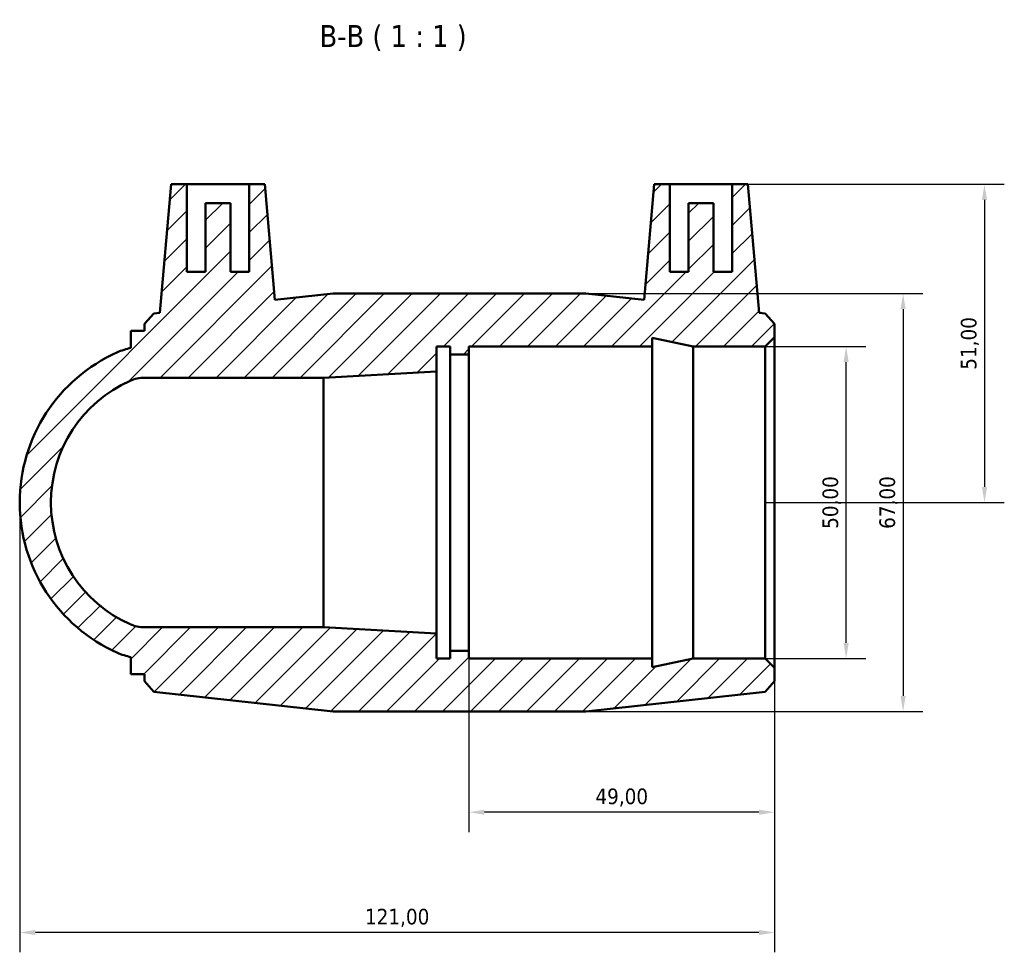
# Model space of a CAD drawing. Header units: millimetres. Extents: x -66 to 1224, y -117 to 1496.
# Tile 5 of 6: x 446 to 604, y 1346 to 1496. Entities that reach past the tile are written whole.
import ezdxf

# ---------------------------------------------------------------- set-up
doc = ezdxf.new("R2010")
doc.units = ezdxf.units.MM
for name, color, linetype, lineweight in [('Dimension (ISO)', 7, 'Continuous', 25), ('Hatch (ISO)', 7, 'Continuous', 18), ('Symbol (ISO)', 7, 'Continuous', 25), ('Visible (ISO)', 7, 'Continuous', 50)]:
    doc.layers.add(name, color=color, linetype=linetype, lineweight=lineweight)
doc.styles.add('Label Text (ISO)', font='tahoma.ttf')
doc.styles.add('Note Text (ISO)', font='tahoma.ttf')
doc.dimstyles.new('Default (ISO)', dxfattribs={"dimtxt": 2.5, "dimasz": 2.5, "dimexe": 3.174999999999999, "dimexo": 0, "dimgap": 0.762, "dimtad": 1, "dimrnd": 1e-08, "dimzin": 0, "dimtxsty": 'Note Text (ISO)', "dimcen": 0.09, "dimdle": 10, "dimclrd": 256, "dimclre": 256, "dimclrt": 232, "dimazin": 0, "dimtfac": 1.402080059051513, "dimtmove": 0, "dimatfit": 3, "dimfxl": 1, "dimtolj": 1, "dimtzin": 0, "dimlwd": -1, "dimlwe": -1, "dimarcsym": 0})

# ---------------------------------------------------------------- blocks, each defined once
blk = doc.blocks.new('*D12')
at = {"layer": 'Defpoints', "color": 0, "transparency": 16777216}
for p in [(518.031218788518, 1418.389649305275), (567.031218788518, 1418.389649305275), (518.031218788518, 1368.752706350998)]:
    blk.add_point(p, dxfattribs=at)
at = {"layer": 'Dimension (ISO)', "transparency": 16777216}
for p, q in [((518.031218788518, 1418.389649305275), (518.031218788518, 1365.577706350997)), ((567.031218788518, 1418.389649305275), (567.031218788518, 1365.577706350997)), ((564.5312187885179, 1368.752706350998), (520.531218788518, 1368.752706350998))]:
    blk.add_line(p, q, dxfattribs=at)
for points in [[(520.531218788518, 1369.169373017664), (520.531218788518, 1368.336039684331), (518.031218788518, 1368.752706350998)], [(564.5312187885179, 1369.169373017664), (564.5312187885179, 1368.336039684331), (567.031218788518, 1368.752706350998)]]:
    blk.add_solid(points, dxfattribs=at)
at = {"layer": 'Dimension (ISO)', "color": 232, "true_color": 0xca0064, "transparency": 16777216, "insert": (542.531218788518, 1371.100502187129), "char_height": 2.5, "attachment_point": 5, "style": 'Note Text (ISO)'}
blk.add_mtext('\\A1;49,00', dxfattribs=at)
blk = doc.blocks.new('*D13')
at = {"layer": 'Defpoints', "color": 0, "transparency": 16777216}
for p in [(565.5312187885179, 1443.389649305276), (578.5021178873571, 1443.389649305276), (565.5312187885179, 1393.389649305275)]:
    blk.add_point(p, dxfattribs=at)
at = {"layer": 'Dimension (ISO)', "transparency": 16777216}
for p, q in [((565.5312187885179, 1443.389649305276), (581.6771178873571, 1443.389649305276)), ((578.5021178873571, 1395.889649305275), (578.5021178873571, 1440.889649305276)), ((565.5312187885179, 1393.389649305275), (581.6771178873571, 1393.389649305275))]:
    blk.add_line(p, q, dxfattribs=at)
for points in [[(578.0854512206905, 1440.889649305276), (578.9187845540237, 1440.889649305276), (578.5021178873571, 1443.389649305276)], [(578.0854512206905, 1395.889649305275), (578.9187845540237, 1395.889649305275), (578.5021178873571, 1393.389649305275)]]:
    blk.add_solid(points, dxfattribs=at)
at = {"layer": 'Dimension (ISO)', "color": 232, "true_color": 0xca0064, "transparency": 16777216, "insert": (576.1543220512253, 1418.389649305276), "char_height": 2.5, "attachment_point": 5, "rotation": 90, "style": 'Note Text (ISO)'}
blk.add_mtext('\\A1;50,00', dxfattribs=at)
blk = doc.blocks.new('*D14')
at = {"layer": 'Defpoints', "color": 0, "transparency": 16777216}
for p in [(555.251218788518, 1469.389649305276), (565.5312187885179, 1418.389649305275), (600.6807131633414, 1418.389649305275)]:
    blk.add_point(p, dxfattribs=at)
at = {"layer": 'Dimension (ISO)', "transparency": 16777216}
for p, q in [((555.251218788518, 1469.389649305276), (603.8557131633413, 1469.389649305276)), ((600.6807131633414, 1466.889649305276), (600.6807131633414, 1420.889649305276)), ((565.5312187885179, 1418.389649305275), (603.8557131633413, 1418.389649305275))]:
    blk.add_line(p, q, dxfattribs=at)
for points in [[(600.2640464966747, 1466.889649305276), (601.097379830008, 1466.889649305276), (600.6807131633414, 1469.389649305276)], [(600.2640464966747, 1420.889649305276), (601.097379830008, 1420.889649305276), (600.6807131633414, 1418.389649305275)]]:
    blk.add_solid(points, dxfattribs=at)
at = {"layer": 'Dimension (ISO)', "color": 232, "true_color": 0xca0064, "transparency": 16777216, "insert": (598.3329173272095, 1443.889649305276), "char_height": 2.5, "attachment_point": 5, "rotation": 90, "style": 'Note Text (ISO)'}
blk.add_mtext('\\A1;51,00', dxfattribs=at)
blk = doc.blocks.new('*D15')
at = {"layer": 'Defpoints', "color": 0, "transparency": 16777216}
for p in [(446.031218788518, 1418.389649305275), (567.031218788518, 1418.389649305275), (446.031218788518, 1349.475359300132)]:
    blk.add_point(p, dxfattribs=at)
at = {"layer": 'Dimension (ISO)', "transparency": 16777216}
for p, q in [((446.031218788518, 1418.389649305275), (446.031218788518, 1346.300359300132)), ((567.031218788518, 1418.389649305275), (567.031218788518, 1346.300359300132)), ((564.5312187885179, 1349.475359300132), (448.531218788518, 1349.475359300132))]:
    blk.add_line(p, q, dxfattribs=at)
for points in [[(448.531218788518, 1349.892025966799), (448.531218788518, 1349.058692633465), (446.031218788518, 1349.475359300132)], [(564.5312187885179, 1349.892025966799), (564.5312187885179, 1349.058692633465), (567.031218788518, 1349.475359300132)]]:
    blk.add_solid(points, dxfattribs=at)
at = {"layer": 'Dimension (ISO)', "color": 232, "true_color": 0xca0064, "transparency": 16777216, "insert": (506.5312187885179, 1351.823994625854), "char_height": 2.5, "attachment_point": 5, "style": 'Note Text (ISO)'}
blk.add_mtext('\\A1;121,00', dxfattribs=at)
blk = doc.blocks.new('*D16')
at = {"layer": 'Defpoints', "color": 0, "transparency": 16777216}
for p in [(516.531218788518, 1451.889649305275), (516.531218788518, 1384.889649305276), (587.6288786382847, 1384.889649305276)]:
    blk.add_point(p, dxfattribs=at)
at = {"layer": 'Dimension (ISO)', "transparency": 16777216}
for p, q in [((516.531218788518, 1451.889649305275), (590.8038786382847, 1451.889649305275)), ((587.6288786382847, 1449.389649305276), (587.6288786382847, 1387.389649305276)), ((516.531218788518, 1384.889649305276), (590.8038786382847, 1384.889649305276))]:
    blk.add_line(p, q, dxfattribs=at)
for points in [[(587.2122119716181, 1449.389649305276), (588.0455453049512, 1449.389649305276), (587.6288786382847, 1451.889649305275)], [(587.2122119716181, 1387.389649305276), (588.0455453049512, 1387.389649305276), (587.6288786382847, 1384.889649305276)]]:
    blk.add_solid(points, dxfattribs=at)
at = {"layer": 'Dimension (ISO)', "color": 232, "true_color": 0xca0064, "transparency": 16777216, "insert": (585.2810828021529, 1418.389649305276), "char_height": 2.5, "attachment_point": 5, "rotation": 90, "style": 'Note Text (ISO)'}
blk.add_mtext('\\A1;67,00', dxfattribs=at)

msp = doc.modelspace()

# ---------------------------------------------------------------- hatches: boundary and pattern name
at = {"layer": 'Hatch (ISO)'}
h = msp.add_hatch(dxfattribs=at)
h.set_pattern_fill('ANSI31', color=256, scale=25.4, style=0)
h.set_pattern_definition([(45, (0, 0), (-2.245064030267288, 2.245064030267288), [])])
edge = h.paths.add_edge_path()
edge.add_ellipse((472.3785946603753, 1418.389649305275), major_axis=(-10.7033758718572, 24.07533925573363), ratio=1, start_angle=6.52e-14, end_angle=132.0622042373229)
edge.add_ellipse((466.0312187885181, 1404.11235685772), major_axis=(-4.356000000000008, -9.79804680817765), ratio=1, start_angle=5.09e-14, end_angle=12.24941027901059)
edge.add_line((463.853218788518, 1393.613177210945), (463.853218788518, 1390.889649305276))
edge.add_line((463.853218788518, 1390.889649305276), (466.031218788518, 1390.889649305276))
edge.add_line((466.0312187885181, 1390.889649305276), (466.0312187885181, 1389.739649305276))
edge.add_line((466.0312187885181, 1389.739649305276), (467.5221043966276, 1388.074542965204))
edge.add_line((467.5221043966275, 1388.074542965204), (496.281218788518, 1384.889649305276))
edge.add_line((496.281218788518, 1384.889649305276), (536.781218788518, 1384.889649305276))
edge.add_line((536.781218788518, 1384.889649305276), (565.5403331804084, 1388.074542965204))
edge.add_line((565.5403331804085, 1388.074542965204), (567.0312187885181, 1389.739649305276))
edge.add_line((567.031218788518, 1389.739649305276), (567.031218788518, 1391.889649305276))
edge.add_line((567.031218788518, 1391.889649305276), (565.5312187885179, 1393.389649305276))
edge.add_line((565.5312187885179, 1393.389649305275), (553.9645521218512, 1393.389649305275))
edge.add_line((553.9645521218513, 1393.389649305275), (547.4312187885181, 1392.000946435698))
edge.add_line((547.4312187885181, 1392.000946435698), (547.4312187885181, 1393.389649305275))
edge.add_line((547.4312187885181, 1393.389649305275), (518.031218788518, 1393.389649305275))
edge.add_line((518.031218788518, 1393.389649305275), (518.031218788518, 1394.639649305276))
edge.add_line((518.031218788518, 1394.639649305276), (515.0312187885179, 1394.639649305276))
edge.add_line((515.0312187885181, 1394.639649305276), (515.0312187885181, 1393.389649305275))
edge.add_line((515.0312187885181, 1393.389649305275), (512.8532187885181, 1393.389649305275))
edge.add_line((512.853218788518, 1393.389649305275), (512.853218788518, 1397.389649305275))
edge.add_line((512.853218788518, 1397.389649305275), (494.703218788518, 1398.389649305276))
edge.add_line((494.703218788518, 1398.389649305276), (466.0312188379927, 1398.389649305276))
edge.add_ellipse((466.0312187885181, 1404.11235685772), major_axis=(4.9474691e-08, -5.722707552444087), ratio=1, start_angle=336.03110162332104, end_angle=360.0000000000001, ccw=False)
edge.add_ellipse((472.3785946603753, 1418.389649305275), major_axis=(-8.67217247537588, -19.50650868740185), ratio=1, start_angle=227.9377957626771, end_angle=360, ccw=False)
edge.add_ellipse((466.0312187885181, 1432.666941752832), major_axis=(-2.324796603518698, 5.229216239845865), ratio=1, start_angle=336.0311016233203, end_angle=359.9999999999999, ccw=False)
edge.add_line((466.0312188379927, 1438.389649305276), (494.703218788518, 1438.389649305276))
edge.add_line((494.703218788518, 1438.389649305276), (512.853218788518, 1439.389649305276))
edge.add_line((512.853218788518, 1439.389649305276), (512.853218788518, 1443.389649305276))
edge.add_line((512.853218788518, 1443.389649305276), (515.0312187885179, 1443.389649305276))
edge.add_line((515.0312187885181, 1443.389649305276), (515.0312187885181, 1442.139649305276))
edge.add_line((515.0312187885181, 1442.139649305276), (518.031218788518, 1442.139649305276))
edge.add_line((518.031218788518, 1442.139649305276), (518.031218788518, 1443.389649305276))
edge.add_line((518.031218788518, 1443.389649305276), (547.4312187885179, 1443.389649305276))
edge.add_line((547.4312187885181, 1443.389649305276), (547.4312187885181, 1444.778352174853))
edge.add_line((547.4312187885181, 1444.778352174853), (553.9645521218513, 1443.389649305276))
edge.add_line((553.9645521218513, 1443.389649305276), (565.5312187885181, 1443.389649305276))
edge.add_line((565.5312187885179, 1443.389649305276), (567.031218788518, 1444.889649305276))
edge.add_line((567.031218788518, 1444.889649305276), (567.031218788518, 1447.039649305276))
edge.add_line((567.031218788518, 1447.039649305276), (565.5403331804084, 1448.704755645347))
edge.add_line((565.5403331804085, 1448.704755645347), (564.551330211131, 1448.814281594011))
edge.add_line((564.551330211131, 1448.814281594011), (562.751218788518, 1469.389649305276))
edge.add_line((562.751218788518, 1469.389649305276), (560.251218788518, 1469.389649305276))
edge.add_line((560.251218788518, 1469.389649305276), (560.251218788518, 1455.389649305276))
edge.add_line((560.251218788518, 1455.389649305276), (557.2512187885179, 1455.389649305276))
edge.add_line((557.2512187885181, 1455.389649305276), (557.2512187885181, 1466.389649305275))
edge.add_line((557.2512187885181, 1466.389649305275), (553.2512187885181, 1466.389649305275))
edge.add_line((553.251218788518, 1466.389649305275), (553.251218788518, 1455.389649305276))
edge.add_line((553.251218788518, 1455.389649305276), (550.251218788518, 1455.389649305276))
edge.add_line((550.251218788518, 1455.389649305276), (550.251218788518, 1469.389649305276))
edge.add_line((550.251218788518, 1469.389649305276), (547.751218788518, 1469.389649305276))
edge.add_line((547.751218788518, 1469.389649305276), (546.1295924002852, 1450.854374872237))
edge.add_line((546.1295924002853, 1450.854374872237), (536.781218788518, 1451.889649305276))
edge.add_line((536.781218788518, 1451.889649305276), (496.2812187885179, 1451.889649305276))
edge.add_line((496.281218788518, 1451.889649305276), (486.9328451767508, 1450.854374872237))
edge.add_line((486.9328451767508, 1450.854374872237), (485.311218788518, 1469.389649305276))
edge.add_line((485.311218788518, 1469.389649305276), (482.8112187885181, 1469.389649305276))
edge.add_line((482.8112187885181, 1469.389649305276), (482.8112187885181, 1455.389649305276))
edge.add_line((482.8112187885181, 1455.389649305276), (479.811218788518, 1455.389649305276))
edge.add_line((479.811218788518, 1455.389649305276), (479.811218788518, 1466.389649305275))
edge.add_line((479.811218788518, 1466.389649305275), (475.811218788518, 1466.389649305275))
edge.add_line((475.811218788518, 1466.389649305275), (475.811218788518, 1455.389649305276))
edge.add_line((475.811218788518, 1455.389649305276), (472.811218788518, 1455.389649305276))
edge.add_line((472.811218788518, 1455.389649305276), (472.811218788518, 1469.389649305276))
edge.add_line((472.811218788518, 1469.389649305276), (470.3112187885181, 1469.389649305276))
edge.add_line((470.3112187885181, 1469.389649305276), (468.5111073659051, 1448.814281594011))
edge.add_line((468.511107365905, 1448.814281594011), (467.5221043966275, 1448.704755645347))
edge.add_line((467.5221043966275, 1448.704755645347), (466.031218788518, 1447.039649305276))
edge.add_line((466.0312187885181, 1447.039649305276), (466.0312187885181, 1445.889649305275))
edge.add_line((466.0312187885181, 1445.889649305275), (463.8532187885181, 1445.889649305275))
edge.add_line((463.853218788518, 1445.889649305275), (463.853218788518, 1443.166121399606))
edge.add_ellipse((466.0312187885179, 1432.666941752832), major_axis=(-2.17799999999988, 10.49917964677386), ratio=1, start_angle=0, end_angle=12.24941027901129)

# ---------------------------------------------------------------- linework, layer by layer
at = {"layer": 'Visible (ISO)'}
for p, q in [((470.3112187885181, 1469.389649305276), (468.511107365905, 1448.814281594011)), ((472.811218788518, 1469.389649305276), (470.3112187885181, 1469.389649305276)), ((472.811218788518, 1455.389649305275), (472.811218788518, 1469.389649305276)), ((472.811218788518, 1469.389649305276), (482.8112187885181, 1469.389649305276)), ((485.311218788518, 1469.389649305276), (482.8112187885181, 1469.389649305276)), ((482.8112187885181, 1469.389649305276), (482.8112187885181, 1455.389649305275)), ((486.9328451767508, 1450.854374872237), (485.311218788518, 1469.389649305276)), ((547.751218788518, 1469.389649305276), (546.1295924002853, 1450.854374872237)), ((550.251218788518, 1469.389649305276), (547.751218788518, 1469.389649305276)), ((550.251218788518, 1455.389649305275), (550.251218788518, 1469.389649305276)), ((550.251218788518, 1469.389649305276), (560.251218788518, 1469.389649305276)), ((562.751218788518, 1469.389649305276), (560.251218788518, 1469.389649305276)), ((560.251218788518, 1469.389649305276), (560.251218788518, 1455.389649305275)), ((564.551330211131, 1448.814281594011), (562.751218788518, 1469.389649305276)), ((479.811218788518, 1466.389649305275), (475.811218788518, 1466.389649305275)), ((475.811218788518, 1466.389649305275), (475.811218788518, 1455.389649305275)), ((479.811218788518, 1455.389649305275), (479.811218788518, 1466.389649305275)), ((557.2512187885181, 1466.389649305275), (553.251218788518, 1466.389649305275)), ((553.251218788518, 1466.389649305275), (553.251218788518, 1455.389649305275)), ((557.2512187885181, 1455.389649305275), (557.2512187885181, 1466.389649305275)), ((475.811218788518, 1455.389649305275), (472.811218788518, 1455.389649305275)), ((482.8112187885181, 1455.389649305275), (479.811218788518, 1455.389649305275)), ((553.251218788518, 1455.389649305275), (550.251218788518, 1455.389649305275)), ((560.251218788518, 1455.389649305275), (557.2512187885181, 1455.389649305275)), ((496.281218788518, 1451.889649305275), (486.9328451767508, 1450.854374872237)), ((536.781218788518, 1451.889649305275), (496.281218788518, 1451.889649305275)), ((546.1295924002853, 1450.854374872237), (536.781218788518, 1451.889649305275)), ((467.5221043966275, 1448.704755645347), (466.0312187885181, 1447.039649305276)), ((468.511107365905, 1448.814281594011), (467.5221043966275, 1448.704755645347)), ((565.5403331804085, 1448.704755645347), (564.551330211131, 1448.814281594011)), ((567.031218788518, 1447.039649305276), (565.5403331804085, 1448.704755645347)), ((466.0312187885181, 1445.889649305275), (463.853218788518, 1445.889649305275)), ((463.853218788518, 1445.889649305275), (463.853218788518, 1443.166121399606)), ((466.0312187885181, 1447.039649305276), (466.0312187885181, 1445.889649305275)), ((567.031218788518, 1444.889649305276), (567.031218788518, 1447.039649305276)), ((547.4312187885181, 1443.389649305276), (547.4312187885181, 1444.778352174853)), ((547.4312187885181, 1444.778352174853), (553.9645521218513, 1443.389649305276)), ((565.5312187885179, 1443.389649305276), (567.031218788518, 1444.889649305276)), ((567.031218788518, 1391.889649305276), (567.031218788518, 1444.889649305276)), ((512.853218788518, 1439.389649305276), (512.853218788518, 1443.389649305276)), ((512.853218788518, 1443.389649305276), (515.0312187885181, 1443.389649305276)), ((515.0312187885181, 1443.389649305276), (515.0312187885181, 1442.139649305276)), ((518.031218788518, 1442.139649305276), (518.031218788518, 1443.389649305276)), ((518.031218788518, 1443.389649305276), (547.4312187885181, 1443.389649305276)), ((547.4312187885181, 1393.389649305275), (547.4312187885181, 1443.389649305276)), ((553.9645521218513, 1443.389649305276), (565.5312187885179, 1443.389649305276)), ((553.9645521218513, 1393.389649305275), (553.9645521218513, 1443.389649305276)), ((565.5312187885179, 1443.389649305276), (565.5312187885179, 1393.389649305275)), ((515.0312187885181, 1442.139649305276), (518.031218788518, 1442.139649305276)), ((515.0312187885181, 1394.639649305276), (515.0312187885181, 1442.139649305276)), ((518.031218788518, 1394.639649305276), (518.031218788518, 1442.139649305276)), ((466.0312188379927, 1438.389649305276), (494.703218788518, 1438.389649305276)), ((494.703218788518, 1438.389649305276), (512.853218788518, 1439.389649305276)), ((494.703218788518, 1438.389649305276), (494.703218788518, 1398.389649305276)), ((512.853218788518, 1397.389649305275), (512.853218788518, 1439.389649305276)), ((494.703218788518, 1398.389649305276), (466.0312188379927, 1398.389649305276)), ((512.853218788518, 1397.389649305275), (494.703218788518, 1398.389649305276)), ((512.853218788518, 1393.389649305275), (512.853218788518, 1397.389649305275)), ((518.031218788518, 1394.639649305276), (515.0312187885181, 1394.639649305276)), ((515.0312187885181, 1394.639649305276), (515.0312187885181, 1393.389649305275)), ((518.031218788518, 1393.389649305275), (518.031218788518, 1394.639649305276)), ((463.853218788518, 1393.613177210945), (463.853218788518, 1390.889649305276)), ((515.0312187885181, 1393.389649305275), (512.853218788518, 1393.389649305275)), ((547.4312187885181, 1393.389649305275), (518.031218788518, 1393.389649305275)), ((553.9645521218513, 1393.389649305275), (547.4312187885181, 1392.000946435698)), ((547.4312187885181, 1392.000946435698), (547.4312187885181, 1393.389649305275)), ((565.5312187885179, 1393.389649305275), (553.9645521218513, 1393.389649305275)), ((567.031218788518, 1391.889649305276), (565.5312187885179, 1393.389649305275)), ((463.853218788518, 1390.889649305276), (466.0312187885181, 1390.889649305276)), ((466.0312187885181, 1390.889649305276), (466.0312187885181, 1389.739649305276)), ((567.031218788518, 1389.739649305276), (567.031218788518, 1391.889649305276)), ((466.0312187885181, 1389.739649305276), (467.5221043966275, 1388.074542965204)), ((565.5403331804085, 1388.074542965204), (567.031218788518, 1389.739649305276)), ((467.5221043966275, 1388.074542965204), (496.281218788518, 1384.889649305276)), ((536.781218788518, 1384.889649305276), (565.5403331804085, 1388.074542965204)), ((496.281218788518, 1384.889649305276), (536.781218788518, 1384.889649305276))]:
    msp.add_line(p, q, dxfattribs=at)
for centre, radius, start, end in [((466.0312187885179, 1432.666941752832), 10.72270755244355, 101.7194876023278, 113.9688978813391), ((472.3785946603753, 1418.389649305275), 26.3473758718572, 113.9688978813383, 246.0311021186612), ((472.3785946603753, 1418.389649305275), 21.3473758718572, 113.9688978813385, 246.0311021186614), ((466.0312187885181, 1432.666941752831), 5.722707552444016, 89.99999950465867, 113.9688978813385), ((466.0312187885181, 1404.11235685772), 5.722707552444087, 246.0311021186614, 270.0000004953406), ((466.0312187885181, 1404.11235685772), 10.72270755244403, 246.0311021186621, 258.2805123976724)]:
    msp.add_arc(centre, radius, start, end, dxfattribs=at)

# ---------------------------------------------------------------- texts
at = {"layer": 'Symbol (ISO)', "insert": (494.092321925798, 1490.777874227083), "char_height": 3.499999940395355, "attachment_point": 7, "style": 'Label Text (ISO)'}
msp.add_mtext('B-B ( 1 : 1 )', dxfattribs=at)

# ---------------------------------------------------------------- dimensions: what is measured, and where the dimension line sits
at = {"layer": 'Dimension (ISO)'}
for base, p1, p2, picture, middle in [((600.6807131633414, 1418.389649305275), (555.251218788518, 1469.389649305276), (565.5312187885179, 1418.389649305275), '*D14', (598.3329173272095, 1443.889649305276)), ((587.6288786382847, 1384.889649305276), (516.531218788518, 1451.889649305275), (516.531218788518, 1384.889649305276), '*D16', (585.2810828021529, 1418.389649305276)), ((578.5021178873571, 1443.389649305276), (565.5312187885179, 1393.389649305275), (565.5312187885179, 1443.389649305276), '*D13', (576.1543220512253, 1418.389649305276))]:
    dim = msp.add_linear_dim(base=base, p1=p1, p2=p2, angle=90, dimstyle='Default (ISO)', dxfattribs=at)
    dim.commit()
    dim.dimension.update_dxf_attribs({"geometry": picture, "text_midpoint": middle})
for base, p2, picture, middle in [((446.031218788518, 1349.475359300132), (446.031218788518, 1418.389649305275), '*D15', (506.5312187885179, 1351.823994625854)), ((518.031218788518, 1368.752706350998), (518.031218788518, 1418.389649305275), '*D12', (542.531218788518, 1371.100502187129))]:
    dim = msp.add_linear_dim(base=base, p1=(567.031218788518, 1418.389649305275), p2=p2, dimstyle='Default (ISO)', dxfattribs=at)
    dim.commit()
    dim.dimension.update_dxf_attribs({"geometry": picture, "text_midpoint": middle})

doc.saveas('drawing.dxf')
